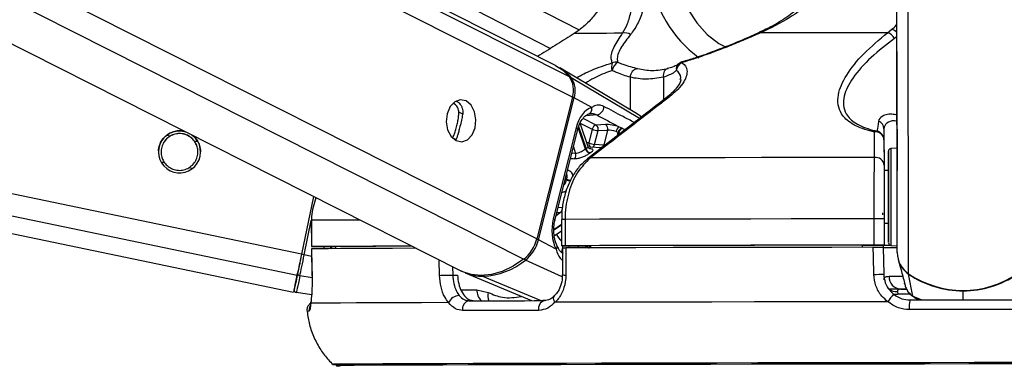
# Model space of a CAD drawing. Header units: millimetres. Extents: x 20 to 19631, y 28 to 16288.
# Tile 52 of 124: x 8682 to 8907, y 6420 to 6500. Entities that reach past the tile are written whole.
import ezdxf

# ---------------------------------------------------------------- set-up
doc = ezdxf.new("R2010")
doc.units = ezdxf.units.MM
doc.header["$LTSCALE"] = 2
doc.layers.add('COMPONENT_GEOMETRY', color=7, linetype='Continuous')
doc.styles.add('SLDTEXTSTYLE0', font='TXT', dxfattribs={"width": 0.75})
doc.dimstyles.new('SLDDIMSTYLE1', dxfattribs={"dimtxt": 100, "dimasz": 6.604, "dimexe": 0, "dimexo": 0.0625, "dimgap": 25, "dimtad": 0, "dimtih": 1, "dimtoh": 1, "dimdec": 1, "dimrnd": 1e-09, "dimzin": 12, "dimdsep": 46, "dimtxsty": 'SLDTEXTSTYLE0', "dimsah": 1, "dimcen": 0.09, "dimadec": 0, "dimazin": 3, "dimtfac": 1, "dimtdec": 1, "dimtofl": 0, "dimtmove": 0, "dimatfit": 3, "dimfxl": 1, "dimfrac": 2, "dimtolj": 1, "dimtzin": 12, "dimarcsym": 0})

# ---------------------------------------------------------------- blocks, each defined once
blk = doc.blocks.new('_D_4')
at = {"layer": 'COMPONENT_GEOMETRY', "color": 7}
for p, q in [((10221.03, 6612.47), (10221.03, 4529.82)), ((10020.96, 4509.51), (9990.49, 4509.51)), ((9990.49, 4509.51), (9990.49, 4350.76)), ((10421.1, 4509.51), (10451.57, 4509.51)), ((10451.57, 4509.51), (10451.57, 4350.76)), ((9990.49, 4350.76), (10020.96, 4350.76)), ((10451.57, 4350.76), (10421.1, 4350.76)), ((10221.03, 2118.49), (10221.03, 4201.14)), ((6365.47, 2118.49), (10227.38, 2118.49))]:
    blk.add_line(p, q, dxfattribs=at)
for points in [[(10221.03, 6612.47), (10220.01, 6605.86), (10222.04, 6605.86)], [(10221.03, 2118.49), (10222.04, 2125.1), (10220.01, 2125.1)]]:
    blk.add_solid(points, dxfattribs=at)
at = {"layer": 'COMPONENT_GEOMETRY', "color": 7, "char_height": 100, "attachment_point": 1, "style": 'SLDTEXTSTYLE0'}
for s, insert in [('7\'4.46"', (10020.96, 4479.66)), ('2247mm', (9948.25, 4330.05))]:
    blk.add_mtext(s, dxfattribs=dict(at, insert=insert))

msp = doc.modelspace()

# ---------------------------------------------------------------- linework, layer by layer
at = {"color": 7, "linetype": 'Continuous', "lineweight": 25}
for p, q in [((7902.23, 6612.47), (8744.63, 6437.49)), ((8445.74, 6612.47), (8782.73, 6442.36)), ((8804.34, 6489.2), (8560.14, 6612.47)), ((8570.87, 6612.47), (8803.2, 6493.07)), ((8882.27, 6480.13), (8882.11, 6603.42)), ((8809.76, 6497.24), (8808.63, 6496.46)), ((8850.81, 6496.68), (8850.8, 6496.68)), ((8880.09, 6496.65), (8881.07, 6497.43)), ((8822.81, 6478.22), (8805.34, 6488.63)), ((8830.51, 6488.65), (8829.83, 6488.46)), ((8808.2, 6481.98), (8800.08, 6449.63)), ((8800.47, 6449.42), (8808.6, 6481.77)), ((8812.62, 6479.62), (8808.6, 6481.77)), ((8882.32, 6446.52), (8882.27, 6480.13)), ((8811.81, 6470.61), (8809.99, 6476.01)), ((8815.79, 6475.7), (8813.65, 6475.6)), ((8819.5, 6474.9), (8818.81, 6475.21)), ((8809.06, 6474.93), (8803.85, 6454.21)), ((8804.22, 6453.85), (8809.42, 6474.56)), ((8812.74, 6474.66), (8811.95, 6471.53)), ((8813.29, 6471.2), (8814.08, 6474.32)), ((8814.08, 6474.32), (8816.22, 6474.42)), ((8816.22, 6474.42), (8815.37, 6471.04)), ((8818.17, 6474.15), (8818.66, 6473.96)), ((8879.28, 6474.75), (8879.29, 6465.2)), ((8815.37, 6471.04), (8813.29, 6471.2)), ((8879.28, 6472.25), (8879.29, 6466.46)), ((8814.86, 6470.39), (8812.17, 6470.58)), ((8882.28, 6470.31), (8880.85, 6470.23)), ((8880.29, 6465.2), (8879.29, 6465.2)), ((8879.29, 6465.2), (8879.29, 6465.2)), ((8749.16, 6459.31), (8746.43, 6446.15)), ((8749.16, 6459.31), (8746.43, 6446.15)), ((8748.66, 6453.88), (8748.67, 6447.88)), ((8748.66, 6453.88), (8748.68, 6453.88)), ((8748.68, 6453.88), (8748.69, 6447.88)), ((8805.76, 6454.09), (8805.76, 6448.09)), ((8805.76, 6454.09), (8805.76, 6454.09)), ((8806.55, 6454.09), (8806.55, 6448.09)), ((8877.04, 6448.23), (8877.04, 6454.23)), ((8879.31, 6454.23), (8879.31, 6448.23)), ((8879.31, 6453.2), (8880.31, 6453.2)), ((8804.06, 6450.33), (8805.76, 6451.47)), ((8804.49, 6447.27), (8800.47, 6449.42)), ((8874.31, 6448.2), (8879.31, 6448.21)), ((8874.31, 6448.21), (8874.31, 6447.72)), ((8879.1, 6448.21), (8879.1, 6447.71)), ((8879.31, 6448.21), (8879.31, 6448.23)), ((8879.31, 6448.21), (8879.31, 6448.19)), ((8879.31, 6448.21), (8879.31, 6448.18)), ((8748.71, 6447.38), (8748.81, 6441.21)), ((8748.73, 6447.38), (8748.72, 6447.38)), ((8750.67, 6447.88), (8754.15, 6447.88)), ((8754.15, 6447.89), (8754.16, 6447.42)), ((8805.94, 6447.59), (8805.94, 6441.45)), ((8806.35, 6448.09), (8812.34, 6448.09)), ((8812.34, 6448.1), (8812.35, 6447.6)), ((8879.31, 6448.19), (8879.1, 6448.19)), ((8879.1, 6447.73), (8879.22, 6441.62)), ((8879.31, 6448.18), (8879.31, 6448.19)), ((8880.88, 6448.17), (8882.31, 6448.1)), ((8882.54, 6444.93), (8882.98, 6443.26)), ((8783.78, 6441.9), (8798.85, 6435.57)), ((8882.98, 6443.26), (8883.18, 6442.57)), ((8885.84, 6436.57), (8884.91, 6441.6)), ((8748.82, 6441.21), (8748.8, 6441.21)), ((8780.92, 6441.41), (8782.01, 6441.41)), ((8805.93, 6441.45), (8805.93, 6441.45)), ((8883.9, 6439.89), (8883.92, 6439.82)), ((8883.98, 6439.49), (8884.08, 6439.11)), ((8748.71, 6436.87), (8745.26, 6437.4)), ((8786.4, 6438.07), (8789.03, 6437.43)), ((8882.39, 6437.63), (8882.46, 6437.04)), ((8883.14, 6438.18), (8884.48, 6438.18)), ((8886.06, 6436.46), (8886.48, 6436.15))]:
    msp.add_line(p, q, dxfattribs=at)
at = {"color": 8, "linetype": 'Continuous', "lineweight": 25}
for p, q in [((8745.43, 6441.33), (7921.49, 6612.47)), ((8746.43, 6446.15), (7945.72, 6612.47)), ((8797.09, 6444.99), (8465.31, 6612.47)), ((8800.08, 6449.63), (8477.49, 6612.47)), ((8808.2, 6481.98), (8549.71, 6612.47)), ((8807.55, 6486.62), (8558.23, 6612.47)), ((8585.58, 6612.47), (8809.74, 6497.27)), ((8882.32, 6446.52), (8882.11, 6603.42)), ((8884.89, 6441.7), (8884.7, 6587.82)), ((8882.25, 6495.82), (8881.66, 6495.35)), ((8821.37, 6486.48), (8821.38, 6479.07)), ((8828.96, 6486.5), (8828.97, 6481.3)), ((8823.55, 6477.12), (8807.95, 6486.38)), ((8783.25, 6478.06), (8782.31, 6478.54)), ((8813.82, 6477.9), (8811.25, 6477.72)), ((8824, 6477.46), (8822.8, 6478.2)), ((8809.63, 6475.23), (8811.33, 6470.17)), ((8810.01, 6476.04), (8812.74, 6474.66)), ((8813.65, 6475.6), (8810.67, 6477.1)), ((8716.45, 6473.09), (8715.68, 6473.25)), ((8811.21, 6470.09), (8809.56, 6475.01)), ((8818.47, 6473.19), (8818.66, 6473.96)), ((8818.78, 6473.9), (8818.64, 6473.32)), ((8722.8, 6471.77), (8721.99, 6471.94)), ((8781.65, 6472.28), (8780.84, 6472.69)), ((8808.92, 6469.14), (8808.06, 6469.15)), ((8808.43, 6470.6), (8808.92, 6469.14)), ((8715.19, 6467.01), (8714.38, 6467.17)), ((8721.54, 6465.69), (8720.73, 6465.86)), ((8806.82, 6463.1), (8806.58, 6463.23)), ((8806.62, 6463.4), (8806.86, 6463.28)), ((8805.53, 6455.63), (8804.49, 6454.93)), ((8804.67, 6455.66), (8805.53, 6455.63)), ((8805.91, 6456.74), (8804.95, 6456.77)), ((8747.05, 6446.02), (8748.66, 6453.81)), ((8803.99, 6451.8), (8805.76, 6452.99)), ((8805.76, 6452.78), (8804, 6451.6)), ((8748.73, 6445.67), (8747.05, 6446.02)), ((8753.1, 6447.88), (8753.3, 6447.41)), ((8806.06, 6448.09), (8805.69, 6446.61)), ((8807.36, 6447.59), (8807.48, 6448.09)), ((8809.61, 6448.09), (8809.48, 6447.6)), ((8777.91, 6441.34), (8777.82, 6444.84)), ((8805.89, 6441.02), (8797.51, 6444.81)), ((8780.87, 6443.3), (8780.92, 6441.41)), ((8748.82, 6440.77), (8746.05, 6441.23)), ((8800.91, 6435.57), (8787.81, 6441.11)), ((8782.78, 6438.07), (8786.4, 6438.07)), ((8885.26, 6437.04), (8882.46, 6437.04)), ((8897.33, 6435.75), (8897.33, 6437.8)), ((8885.84, 6436.57), (8887.92, 6435.74)), ((8886.52, 6436.23), (8885.84, 6436.57)), ((8753.55, 6421.05), (8753.54, 6421.05))]:
    msp.add_line(p, q, dxfattribs=at)
at = {"color": 8, "linetype": 'Continuous', "lineweight": 25, "flags": 128}
for points in [[(8830.61, 6518), (8830.87, 6513.72), (8831.62, 6509.56), (8832.84, 6505.63), (8834.51, 6502.04), (8836.57, 6498.89), (8838.97, 6496.26), (8841.64, 6494.22), (8843.31, 6493.33)], [(8833.19, 6489.98), (8833.18, 6489.97), (8833.17, 6489.95), (8833.16, 6489.91), (8833.15, 6489.87), (8833.15, 6489.81)], [(8809.06, 6474.93), (8809.22, 6474.83), (8809.34, 6474.74), (8809.41, 6474.65), (8809.43, 6474.58), (8809.42, 6474.56)], [(8811.95, 6471.53), (8811.63, 6471.57), (8811.48, 6471.58)], [(8880.85, 6470.23), (8880.85, 6470.22), (8880.85, 6469.69), (8880.85, 6468.44), (8880.86, 6466.57), (8880.86, 6464.19), (8880.86, 6461.47)], [(8880.86, 6461.47), (8880.87, 6458.6), (8880.87, 6455.77), (8880.88, 6453.18), (8880.88, 6450.99), (8880.88, 6449.37), (8880.88, 6448.41), (8880.88, 6448.17)], [(8759.77, 6453.95), (8758.72, 6453.94), (8755.32, 6453.93), (8752.51, 6453.91), (8750.29, 6453.9), (8748.68, 6453.88)], [(8803.85, 6454.21), (8804.02, 6454.11), (8804.13, 6454.02), (8804.2, 6453.93), (8804.22, 6453.86), (8804.22, 6453.84)], [(8804.49, 6447.27), (8804.63, 6447.45), (8804.73, 6447.63), (8804.77, 6447.79), (8804.77, 6447.94), (8804.74, 6448.01)], [(8884.93, 6441.68), (8884.92, 6441.63), (8884.91, 6441.6)], [(8880.43, 6441.12), (8881.32, 6441.12), (8882.42, 6441.12), (8883.54, 6441.12)], [(8881.37, 6437.14), (8881.85, 6437.05), (8882.46, 6437.04)], [(8804.26, 6435.19), (8804.09, 6435.51), (8803.98, 6435.83), (8803.93, 6436.12), (8803.96, 6436.37), (8804.04, 6436.57), (8804.13, 6436.67)]]:
    msp.add_lwpolyline(points, dxfattribs=at)
at = {"color": 7, "linetype": 'Continuous', "lineweight": 25, "flags": 128}
for points in [[(8819.67, 6496.51), (8817.75, 6496.51), (8815.98, 6496.5), (8814.36, 6496.49), (8812.9, 6496.49), (8811.59, 6496.48), (8810.44, 6496.47), (8809.46, 6496.47), (8808.63, 6496.46)], [(8880.09, 6496.65), (8876.29, 6496.65), (8872.52, 6496.64), (8868.79, 6496.63), (8865.12, 6496.63), (8861.51, 6496.62), (8857.97, 6496.61), (8854.5, 6496.6), (8851.11, 6496.6)], [(8804.34, 6489.2), (8805.93, 6488.19), (8807.55, 6486.62)], [(8830.07, 6488.47), (8829.81, 6488.44), (8829.57, 6488.33), (8829.36, 6488.14), (8829.18, 6487.9), (8829.05, 6487.6), (8828.97, 6487.26), (8828.94, 6486.89), (8828.96, 6486.5)], [(8783.95, 6481.09), (8782.64, 6481.37), (8781.36, 6480.91), (8780.3, 6479.79), (8779.62, 6478.19), (8779.43, 6476.33), (8779.75, 6474.52), (8780.54, 6473.01), (8781.68, 6472.05), (8782.99, 6471.78), (8784.27, 6472.23), (8785.34, 6473.35), (8786.01, 6474.96), (8786.21, 6476.81), (8785.88, 6478.63), (8785.09, 6480.13), (8783.95, 6481.09)], [(8818.66, 6473.96), (8818.76, 6473.91), (8818.78, 6473.9)], [(8819.62, 6474.83), (8819.59, 6474.85), (8819.5, 6474.9)], [(8882.28, 6474.61), (8882.28, 6474.63), (8882.28, 6473.94), (8882.28, 6472.63), (8882.28, 6470.91), (8882.29, 6469.03), (8882.29, 6467.29), (8882.29, 6465.96), (8882.29, 6465.22), (8882.29, 6465.2), (8882.29, 6465.9), (8882.29, 6467.21), (8882.29, 6468.93), (8882.28, 6470.8), (8882.28, 6472.54), (8882.28, 6473.88), (8882.28, 6474.61)], [(8880.3, 6461.35), (8880.29, 6463.92), (8880.29, 6466.17), (8880.29, 6467.94), (8880.29, 6469.12), (8880.28, 6469.62), (8880.29, 6469.41), (8880.29, 6468.51), (8880.29, 6466.97), (8880.29, 6465.2)], [(8877.15, 6468.21), (8868.42, 6468.2), (8859.8, 6468.18), (8851.33, 6468.17), (8843.04, 6468.15), (8834.96, 6468.14), (8827.13, 6468.12), (8819.57, 6468.11), (8812.31, 6468.09)], [(8880.29, 6465.2), (8880.29, 6465.53), (8880.29, 6465.8), (8880.29, 6465.35), (8880.29, 6464.24), (8880.29, 6462.59), (8880.3, 6460.56)], [(8880.31, 6453.2), (8880.31, 6452.24), (8880.31, 6450.47), (8880.31, 6449.29), (8880.31, 6448.79), (8880.31, 6449), (8880.31, 6449.9), (8880.31, 6451.44), (8880.31, 6453.5), (8880.3, 6455.96), (8880.3, 6458.64), (8880.3, 6461.35)], [(8880.3, 6460.56), (8880.3, 6458.39), (8880.3, 6456.31), (8880.31, 6454.54), (8880.31, 6453.28), (8880.31, 6452.65), (8880.31, 6452.74), (8880.31, 6453.2)], [(8878.96, 6455.61), (8878.96, 6455.61), (8878.96, 6455.6), (8878.96, 6455.57), (8878.96, 6455.52), (8878.96, 6455.46), (8878.96, 6455.39), (8878.96, 6455.31), (8878.96, 6455.22), (8878.97, 6455.12)], [(8877.04, 6454.23), (8867.53, 6454.21), (8858.15, 6454.2), (8848.92, 6454.18), (8839.9, 6454.16), (8831.12, 6454.15), (8822.61, 6454.13), (8814.41, 6454.11), (8806.55, 6454.09)], [(8877.04, 6448.23), (8867.54, 6448.21), (8858.15, 6448.2), (8848.93, 6448.18), (8839.91, 6448.16), (8831.13, 6448.15), (8822.62, 6448.13), (8814.41, 6448.11), (8806.55, 6448.09)], [(8874.31, 6448.21), (8866, 6448.2), (8857.8, 6448.19), (8849.73, 6448.17), (8841.82, 6448.16), (8834.11, 6448.14), (8826.6, 6448.13), (8819.34, 6448.11), (8812.34, 6448.1)], [(8746.43, 6446.15), (8746.28, 6445.45), (8746.14, 6444.75), (8746, 6444.08), (8745.86, 6443.43), (8745.74, 6442.83), (8745.62, 6442.27), (8745.52, 6441.77), (8745.43, 6441.33)], [(8746.43, 6446.15), (8746.3, 6445.52), (8746.17, 6444.9), (8746.04, 6444.3), (8745.92, 6443.72), (8745.81, 6443.18), (8745.71, 6442.68), (8745.61, 6442.23), (8745.53, 6441.84)], [(8746.05, 6441.23), (8746.14, 6441.66), (8746.24, 6442.16), (8746.36, 6442.72), (8746.48, 6443.32), (8746.62, 6443.96), (8746.76, 6444.63), (8746.9, 6445.32), (8747.05, 6446.02)], [(8748.69, 6447.88), (8748.68, 6447.88), (8748.76, 6447.88), (8748.92, 6447.88), (8749.16, 6447.88), (8749.48, 6447.88), (8749.84, 6447.88), (8750.25, 6447.88), (8750.67, 6447.88)], [(8771.57, 6447.99), (8767.24, 6447.98), (8762.71, 6447.96), (8758.73, 6447.94), (8755.33, 6447.93), (8752.52, 6447.91), (8750.3, 6447.9), (8748.69, 6447.88)], [(8772.55, 6447.5), (8772.21, 6447.5), (8767.18, 6447.48), (8762.68, 6447.46), (8758.73, 6447.44), (8755.35, 6447.43), (8752.54, 6447.41), (8750.33, 6447.4), (8748.72, 6447.38)], [(8748.72, 6447.38), (8748.79, 6443.38), (8748.82, 6441.21)], [(8771.59, 6447.98), (8770.72, 6447.98), (8766.82, 6447.96), (8763.35, 6447.95), (8760.34, 6447.93), (8757.8, 6447.92), (8755.73, 6447.9), (8754.15, 6447.89)], [(8806.55, 6448.09), (8806.24, 6448.09), (8806, 6448.09), (8805.84, 6448.09), (8805.77, 6448.09), (8805.79, 6448.09), (8805.89, 6448.09), (8806.08, 6448.09), (8806.35, 6448.09)], [(8806.73, 6447.59), (8806.72, 6443.59), (8806.72, 6441.42)], [(8876.83, 6447.73), (8867.38, 6447.71), (8858.05, 6447.69), (8848.88, 6447.68), (8839.91, 6447.66), (8831.18, 6447.65), (8822.71, 6447.63), (8814.55, 6447.61), (8806.73, 6447.59)], [(8876.95, 6441.55), (8876.87, 6445.55), (8876.83, 6447.73)], [(8881.02, 6448.17), (8879.61, 6448.17), (8879.1, 6448.17)], [(8797.09, 6444.99), (8794.68, 6443.41), (8792.22, 6442.25), (8789.77, 6441.54), (8787.38, 6441.3), (8785.11, 6441.53), (8783.01, 6442.22), (8782.73, 6442.36)], [(8744.76, 6438.11), (8744.77, 6438.17), (8744.81, 6438.35), (8744.87, 6438.65), (8744.96, 6439.07), (8745.07, 6439.6), (8745.2, 6440.24), (8745.36, 6440.99), (8745.53, 6441.84)], [(8745.43, 6441.33), (8745.09, 6439.68), (8744.84, 6438.48), (8744.68, 6437.74), (8744.63, 6437.49), (8744.63, 6437.49)], [(8746.05, 6441.23), (8745.87, 6440.35), (8745.71, 6439.58), (8745.57, 6438.92), (8745.46, 6438.38), (8745.37, 6437.95), (8745.31, 6437.65), (8745.27, 6437.46), (8745.26, 6437.4)], [(8777.91, 6441.34), (8778.2, 6441.35), (8778.55, 6441.36), (8778.95, 6441.37), (8779.37, 6441.38), (8779.79, 6441.39), (8780.2, 6441.4), (8780.59, 6441.41), (8780.92, 6441.41)], [(8884.39, 6438.17), (8882.35, 6438.17), (8880.36, 6438.17)], [(8748.54, 6434.98), (8748.54, 6435.3), (8748.55, 6435.33)], [(8779.97, 6435.12), (8773.8, 6435.1), (8768.22, 6435.08), (8763.26, 6435.06), (8758.95, 6435.04), (8755.31, 6435.03), (8752.35, 6435.01), (8750.09, 6434.99), (8748.54, 6434.98)], [(8784.7, 6435.53), (8786.68, 6435.54), (8788.71, 6435.54), (8790.78, 6435.55), (8792.9, 6435.55), (8795.07, 6435.56), (8797.28, 6435.56), (8799.52, 6435.57), (8801.81, 6435.58)], [(8800.53, 6433.36), (8800.53, 6433.78), (8800.58, 6434.19), (8800.69, 6434.57), (8800.85, 6434.91), (8801.05, 6435.19), (8801.29, 6435.4), (8801.54, 6435.53), (8801.81, 6435.58)], [(8880.15, 6435.33), (8869.87, 6435.31), (8859.72, 6435.3), (8849.75, 6435.28), (8840.01, 6435.26), (8830.55, 6435.24), (8821.41, 6435.22), (8812.63, 6435.21), (8804.26, 6435.19)], [(8885.23, 6435.73), (8888.25, 6435.74), (8891.27, 6435.74), (8894.3, 6435.75), (8897.33, 6435.75), (8900.36, 6435.76), (8903.39, 6435.76), (8906.41, 6435.76), (8909.43, 6435.77)], [(8800.53, 6433.36), (8798.21, 6433.35), (8795.93, 6433.35), (8793.69, 6433.34), (8791.5, 6433.34), (8789.35, 6433.33), (8787.25, 6433.32), (8785.19, 6433.32), (8783.18, 6433.31)], [(8909.6, 6433.55), (8906.54, 6433.55), (8903.47, 6433.55), (8900.4, 6433.54), (8897.33, 6433.54), (8894.26, 6433.53), (8891.19, 6433.53), (8888.13, 6433.53), (8885.07, 6433.52)], [(8909.88, 6421.45), (8899.86, 6421.44), (8889.82, 6421.42), (8879.82, 6421.41), (8869.91, 6421.39), (8860.13, 6421.38), (8850.53, 6421.36), (8841.16, 6421.34), (8832.06, 6421.32), (8823.28, 6421.31), (8814.86, 6421.29), (8806.85, 6421.27), (8799.27, 6421.25), (8792.18, 6421.23), (8785.59, 6421.21), (8779.55, 6421.19), (8774.08, 6421.17), (8769.22, 6421.16), (8764.97, 6421.14), (8761.38, 6421.12), (8758.44, 6421.1), (8756.18, 6421.09), (8754.61, 6421.07), (8753.74, 6421.06), (8753.55, 6421.05)], [(8908.7, 6421.16), (8898.61, 6421.15), (8888.52, 6421.13), (8878.46, 6421.12), (8868.5, 6421.1), (8858.69, 6421.09), (8849.06, 6421.07), (8839.68, 6421.05), (8830.59, 6421.03), (8821.82, 6421.01), (8813.44, 6421), (8805.47, 6420.98), (8797.96, 6420.96), (8790.94, 6420.94), (8784.46, 6420.92), (8778.54, 6420.9), (8773.21, 6420.88), (8768.49, 6420.86), (8764.42, 6420.85), (8761.02, 6420.83), (8758.29, 6420.81), (8756.25, 6420.8), (8754.92, 6420.78), (8754.29, 6420.77), (8754.38, 6420.75), (8755.18, 6420.74), (8755.27, 6420.74)], [(8908.69, 6421.16), (8898.61, 6421.15), (8888.53, 6421.13), (8878.49, 6421.12), (8868.54, 6421.1), (8858.74, 6421.09), (8849.13, 6421.07), (8839.76, 6421.05), (8830.67, 6421.03), (8821.92, 6421.01), (8813.54, 6421), (8805.59, 6420.98), (8798.09, 6420.96), (8791.08, 6420.94), (8784.6, 6420.92), (8778.69, 6420.9), (8773.36, 6420.88), (8768.66, 6420.86), (8764.59, 6420.85), (8761.19, 6420.83), (8758.46, 6420.81), (8756.43, 6420.8), (8755.1, 6420.78), (8754.47, 6420.77), (8754.56, 6420.75), (8755.23, 6420.74)]]:
    msp.add_lwpolyline(points, dxfattribs=at)
at = {"color": 8, "linetype": 'Continuous', "lineweight": 25}
for centre, radius, start, end in [((8854.32, 6514.1), 28.87, 188.6971, 233.3065), ((8850.88, 6496.35), 0.341, 47.3481, 101.9916), ((8880.34, 6494.94), 2.59, 42.5844, 73.6883), ((8833.56, 6488.34), 1.66, 132.0225, 189.7872), ((8807.74, 6486), 0.431, 61.0755, 96.5175), ((8807.74, 6480.05), 1.93, 63.5643, 76.6645), ((8830.16, 6481.09), 0.906, 81.9422, 126.473), ((8812.82, 6471.36), 0.885, 168.8551, 244.7425), ((8812.44, 6471.36), 0.864, 287.5901, 348.7801), ((8814.52, 6471.21), 0.874, 289.5141, 348.6129), ((8812.2, 6467.2), 0.896, 83.0214, 127.192), ((8808.34, 6466.42), 3.64, 245.3611, 260.679), ((8808.38, 6466.44), 3.51, 244.3091, 260.7781), ((8806.53, 6359.97), 94.12, 89.9919, 90.4727), ((8813.83, 6456.57), 11, 212.5266, 222.8674), ((8799.62, 6447.7), 1.93, 63.5647, 76.671), ((8813.47, 6447.21), 1.49, 143.6651, 164.4656), ((8813.6, 6447.16), 1.49, 147.865, 162.9426), ((8797.95, 6445.67), 0.966, 218.3745, 242.9353), ((8788, 6441.52), 0.448, 209.7581, 245.1635), ((8806.54, 6446.17), 4.76, 262.6989, 272.2487), ((8789.69, 6437.95), 3.29, 177.9227, 227.0334), ((8791.89, 6436.64), 2.97, 164.5305, 201.6725), ((8882.22, 6440.76), 3.13, 233.7628, 273.0369), ((8748.06, 6429), 4.15, 88.4762, 95.4366), ((8750.16, 6433.37), 2.01, 154.5421, 186.2768)]:
    msp.add_arc(centre, radius, start, end, dxfattribs=at)
at = {"color": 7, "linetype": 'Continuous', "lineweight": 25}
for centre, radius, start, end in [((8820.28, 6494.55), 2.05, 54.3177, 107.1937), ((8879.38, 6494.19), 2.56, 26.7968, 73.7869), ((8800.15, 6479.98), 10.09, 39.3689, 59.0584), ((8819.72, 6488.83), 2.59, 158.834, 198.2943), ((8820.12, 6487.44), 2.92, 122.5021, 168.4669), ((8818.13, 6487.87), 2.07, 78.2048, 113.4864), ((8834.12, 6487.83), 2.21, 116.1329, 173.973), ((8833.76, 6488.06), 2, 106.4418, 130.8408), ((8803.16, 6483.63), 5.31, 341.8809, 34.1768), ((8823.4, 6486.45), 2.03, 98.7792, 179.1879), ((8803.58, 6483.41), 5.28, 341.8809, 34.1768), ((8813.45, 6479.8), 1.94, 281.0037, 1.4901), ((8811.48, 6479.26), 1.2, 283.8261, 17.5992), ((8813.91, 6474.44), 1.19, 102.7299, 169.4944), ((8812.91, 6474.64), 1.21, 344.6432, 52.5288), ((8815.06, 6474.74), 1.21, 344.6432, 52.5288), ((8819.74, 6473.93), 1.58, 125.9891, 171.9367), ((8877.37, 6474.72), 1.91, 0.7733, 68.156), ((8718.59, 6469.48), 4.8, 75.1965, 51.2362), ((8814.25, 6477.87), 3.55, 244.7707, 267.1395), ((8819.86, 6473.72), 1.23, 107.1611, 168.9345), ((8819.99, 6473.66), 1.23, 107.3604, 168.9118), ((8877.63, 6473.5), 0.709, 86.81, 135.299), ((8877.38, 6472.11), 1.91, 4.388, 97.4098), ((8877.28, 6472.25), 2, 0.0913, 78.7209), ((8813.47, 6474.74), 3.55, 244.7707, 267.1395), ((8807.63, 6468.73), 1.36, 324.1891, 17.5508), ((8815.65, 6463.61), 7.86, 123.3249, 124.3543), ((8812.45, 6470.46), 1.28, 196.3295, 258.6086), ((8812.55, 6470.51), 1.27, 195.5171, 258.4523), ((8816.27, 6463.24), 7.22, 123.3249, 124.3543), ((8880.88, 6469.63), 0.6, 93.077, 180.077), ((8877.39, 6466.32), 1.91, 4.3756, 97.132), ((8822.2, 6459.33), 15.84, 165.5755, 166.2207), ((8804.72, 6456.53), 1.21, 311.7139, 9.7357), ((8878.25, 6014.51), 439.72, 89.8619, 90.1577), ((8791.81, 6451.67), 8.52, 308.3711, 346.1743), ((8792.25, 6451.45), 8.47, 308.3711, 346.1743), ((8878.25, 6008.51), 439.72, 89.8619, 90.1577), ((8880.91, 6448.77), 0.6, 180.077, 267.077), ((8722.1, 6326.72), 121.89, 78.1892, 78.4859), ((8881.52, 6826.96), 379.29, 269.6353, 270.125), ((8880.61, 6588.48), 140.3, 269.4695, 270.0942), ((8888.15, 6446.55), 5.84, 180.2697, 236.0602), ((8787.07, 6457.65), 16.55, 272.5799, 309.1049), ((8888.18, 6446.44), 5.84, 194.9295, 235.9582), ((8746.09, 6441.79), 0.56, 174.8312, 265.9228), ((8787.71, 6451.4), 10.28, 247.5116, 270.5684), ((8876.77, 6484.22), 42.67, 270.2445, 273.296), ((8897.3, 6460.03), 22.13, 235.9097, 304.2443), ((8897.28, 6459.85), 22.05, 235.8806, 270.1271), ((8897.32, 6459.85), 22.05, 270.0269, 304.2735), ((8883.28, 6441.03), 2.85, 178.1586, 267.0334), ((8745.35, 6437.99), 0.6, 168.266, 261.266), ((8782.51, 6433.96), 2.79, 92.4204, 155.4394), ((8785.01, 6433.69), 1.87, 99.6963, 191.6624), ((8885.99, 6431.61), 6.92, 129.4614, 147.513), ((8892.14, 6434.12), 7.1, 166.8745, 184.8602), ((8754.51, 6440.16), 19.14, 267.1038, 270.6946)]:
    msp.add_arc(centre, radius, start, end, dxfattribs=at)
for centre, major_axis, ratio, start_param, end_param in [((8813.7, 6472.45), (0.15, 7.38), 0.67204, 0.250533, 1.241199), ((8817.55, 6474.75), (2.74, -0.58), 0.275806, 1.154067, 2.323761), ((8817.35, 6473.81), (1.77, -0.33), 0.295802, 1.146889, 2.316582), ((8808.5, 6451.73), (0.15, 7.38), 0.67204, 1.241199, 2.231865)]:
    msp.add_ellipse(centre, major_axis=major_axis, ratio=ratio, start_param=start_param, end_param=end_param, dxfattribs=at)
at = {"color": 8, "linetype": 'Continuous', "lineweight": 25}
msp.add_ellipse((8758.52, 6449.95), major_axis=(-4.84, 5.57), ratio=0.999929, start_param=1.139058, end_param=1.206967, dxfattribs=at)
at = {"color": 7, "linetype": 'Continuous', "lineweight": 25}
for points, knots in [([(8818, 6511.77), (8817.63, 6509.97), (8816.84, 6506.08), (8814.3, 6501.78), (8811.81, 6498.91), (8810.44, 6497.79), (8809.76, 6497.24)], [0, 0, 0, 0, 0.301539, 0.649276, 0.826766, 1, 1, 1, 1]), ([(8819.67, 6496.51), (8820.06, 6497.22), (8820.85, 6498.65), (8821.58, 6501.27), (8822.13, 6504.11), (8822.47, 6506.79), (8822.57, 6508.78), (8822.62, 6509.61)], [0, 0, 0, 0, 0.2453731, 0.4952968, 0.6780966, 0.8646116, 1, 1, 1, 1]), ([(8825.79, 6509.73), (8825.7, 6508.87), (8825.52, 6506.85), (8824.98, 6504.08), (8824.16, 6501.16), (8823.07, 6498.42), (8822.01, 6496.96), (8821.48, 6496.22)], [0, 0, 0, 0, 0.135243, 0.316731, 0.502899, 0.748887, 1, 1, 1, 1]), ([(8866.06, 6510.16), (8865.76, 6509.5), (8864.99, 6507.87), (8863.15, 6505.47), (8860.64, 6502.86), (8857.48, 6500.37), (8854.13, 6498.23), (8851.8, 6497.19), (8850.78, 6496.73)], [0, 0, 0, 0, 0.102179, 0.255592, 0.427605, 0.620658, 0.834549, 1, 1, 1, 1]), ([(8867.2, 6509.73), (8866.45, 6508.5), (8864.91, 6505.96), (8861.63, 6502.82), (8857.11, 6499.43), (8853.42, 6497.69), (8851.11, 6496.6)], [0, 0, 0, 0, 0.202402, 0.415938, 0.635024, 1, 1, 1, 1]), ([(8808.63, 6496.46), (8807.35, 6495.65), (8804.77, 6494.03), (8801.96, 6492.28), (8800.41, 6491.34), (8800.27, 6491.25)], [0, 0, 0, 0, 0.475763, 0.953424, 1, 1, 1, 1]), ([(8817.3, 6489.77), (8817.21, 6490.08), (8816.9, 6491.15), (8817.55, 6493.41), (8818.96, 6495.47), (8819.67, 6496.51)], [0, 0, 0, 0, 0.163716, 0.575625, 1, 1, 1, 1]), ([(8821.48, 6496.22), (8820.72, 6495.27), (8819.2, 6493.35), (8818.31, 6491.23), (8818.5, 6490.18), (8818.55, 6489.9)], [0, 0, 0, 0, 0.414625, 0.838122, 1, 1, 1, 1]), ([(8851.11, 6496.6), (8849.93, 6496.08), (8847.56, 6495.05), (8843.89, 6493.55), (8840.1, 6492.1), (8836.49, 6490.83), (8834.16, 6490.12), (8833.15, 6489.81)], [0, 0, 0, 0, 0.206298, 0.413382, 0.623939, 0.836399, 1, 1, 1, 1]), ([(8850.8, 6496.67), (8850.24, 6496.42), (8848.15, 6495.47), (8844.6, 6493.96), (8841.52, 6492.79), (8840.09, 6492.25)], [0, 0, 0, 0, 0.162349, 0.610529, 1, 1, 1, 1]), ([(8877.13, 6474), (8876.78, 6474.08), (8874.79, 6474.54), (8871.73, 6475.79), (8869.51, 6477.95), (8868.7, 6480.23), (8868.81, 6483.19), (8870.61, 6487.14), (8874.5, 6491.95), (8878.21, 6495.07), (8880.09, 6496.65)], [0, 0, 0, 0, 0.0240245, 0.1346376, 0.2445094, 0.3326295, 0.4239819, 0.6010944, 0.7982532, 1, 1, 1, 1]), ([(8881.66, 6495.35), (8879.82, 6493.91), (8876.12, 6491.02), (8872.13, 6486.56), (8870.19, 6482.86), (8869.91, 6480.1), (8870.54, 6477.96), (8872.58, 6475.9), (8875.46, 6474.73), (8877.34, 6474.29), (8877.67, 6474.21)], [0, 0, 0, 0, 0.200857, 0.405166, 0.583295, 0.670995, 0.761395, 0.868867, 0.976541, 1, 1, 1, 1]), ([(8840.09, 6492.25), (8840.09, 6492.25), (8838.8, 6491.75), (8836.48, 6490.96), (8834.17, 6490.27), (8833.19, 6489.98)], [0, 0, 0, 0, 0.001983, 0.576792, 1, 1, 1, 1]), ([(8818.55, 6489.9), (8818.94, 6489.75), (8820.61, 6489.15), (8822.01, 6488.75), (8823.09, 6488.45)], [0, 0, 0, 0, 0.231591, 1, 1, 1, 1]), ([(8833.15, 6489.81), (8833.21, 6489.77), (8833.88, 6489.34), (8834.66, 6488.03), (8834.02, 6485.86), (8832.36, 6483.72), (8830.98, 6482.56), (8830.28, 6481.98)], [0, 0, 0, 0, 0.024281, 0.282768, 0.612987, 0.806483, 1, 1, 1, 1]), ([(8832.39, 6489.56), (8832.31, 6489.49), (8832.06, 6489.25), (8831.41, 6488.89), (8830.69, 6488.7), (8830.51, 6488.65)], [0, 0, 0, 0, 0.260413, 0.804878, 1, 1, 1, 1]), ([(8821.37, 6486.48), (8820.39, 6486.8), (8819.11, 6487.22), (8817.61, 6487.87), (8817.26, 6488.02)], [0, 0, 0, 0, 0.768074, 1, 1, 1, 1]), ([(8828.96, 6486.5), (8827.67, 6486.28), (8825.04, 6485.84), (8822.6, 6486.26), (8821.37, 6486.48)], [0, 0, 0, 0, 0.4927247, 1, 1, 1, 1]), ([(8823.09, 6488.45), (8824.18, 6488.25), (8826.41, 6487.85), (8828.84, 6488.26), (8830.07, 6488.47)], [0, 0, 0, 0, 0.492367, 1, 1, 1, 1]), ([(8831.93, 6488.06), (8831.76, 6487.91), (8831.07, 6487.25), (8829.88, 6486.83), (8828.96, 6486.5)], [0, 0, 0, 0, 0.231926, 1, 1, 1, 1]), ([(8832.92, 6485.97), (8832.92, 6485.87), (8832.91, 6485.63), (8832.49, 6484.68), (8831.49, 6483.45), (8830.48, 6482.45), (8829.72, 6481.91), (8829.59, 6481.82)], [0, 0, 0, 0, 0.189135, 0.440708, 0.693317, 0.949531, 1, 1, 1, 1]), ([(8830.28, 6481.98), (8829.46, 6481.34), (8825.32, 6478.15), (8819.32, 6473.52), (8814.16, 6469.53), (8812.31, 6468.09)], [0, 0, 0, 0, 0.138099, 0.690493, 1, 1, 1, 1]), ([(8782.31, 6478.54), (8782.27, 6478.86), (8782.18, 6479.52), (8781.65, 6480.24), (8781.18, 6480.44), (8780.99, 6480.53)], [0, 0, 0, 0, 0.3756584, 0.7508295, 1, 1, 1, 1]), ([(8781.75, 6481.04), (8781.83, 6481), (8782.09, 6480.87), (8782.46, 6480.53), (8782.83, 6480.04), (8783.09, 6479.47), (8783.23, 6478.85), (8783.23, 6478.35), (8783.18, 6478.06), (8783.16, 6477.98)], [0, 0, 0, 0, 0.08421, 0.258333, 0.429078, 0.605154, 0.769021, 0.938365, 1, 1, 1, 1]), ([(8829.62, 6481.81), (8825.43, 6478.58), (8819.44, 6473.96), (8813.47, 6469.3), (8811.67, 6467.91)], [0, 0, 0, 0, 0.700008, 1, 1, 1, 1]), ([(8815.39, 6479.85), (8815.19, 6479.94), (8814.8, 6480.12), (8814.28, 6480.18), (8813.77, 6480.13), (8813.24, 6479.98), (8812.83, 6479.74), (8812.62, 6479.62)], [0, 0, 0, 0, 0.205784, 0.418257, 0.553993, 0.774326, 1, 1, 1, 1]), ([(8780.84, 6472.69), (8780.98, 6472.9), (8781.23, 6473.29), (8781.58, 6474.3), (8781.88, 6475.44), (8782.12, 6476.62), (8782.28, 6477.67), (8782.3, 6478.26), (8782.31, 6478.54)], [0, 0, 0, 0, 0.204636, 0.376335, 0.548834, 0.703363, 0.864285, 1, 1, 1, 1]), ([(8783.16, 6477.98), (8783.08, 6477.56), (8782.91, 6476.72), (8782.58, 6475.33), (8782.27, 6474.12), (8782.01, 6473.19), (8781.87, 6472.77), (8781.8, 6472.56)], [0, 0, 0, 0, 0.222076, 0.445772, 0.640142, 0.821651, 1, 1, 1, 1]), ([(8809.42, 6474.56), (8809.51, 6474.85), (8809.75, 6475.71), (8810.39, 6476.91), (8811.24, 6477.8), (8811.75, 6478.04), (8811.97, 6478.14)], [0, 0, 0, 0, 0.156397, 0.463095, 0.767226, 1, 1, 1, 1]), ([(8811.76, 6478.1), (8812.06, 6478.18), (8812.76, 6478.37), (8813.43, 6478.07), (8813.82, 6477.9)], [0, 0, 0, 0, 0.4297736, 1, 1, 1, 1]), ([(8813.82, 6477.9), (8815.42, 6477.04), (8817.08, 6476.14), (8818.74, 6475.24), (8818.81, 6475.21)], [0, 0, 0, 0, 0.961066, 1, 1, 1, 1]), ([(8823.96, 6477.43), (8823.62, 6477.7), (8823.26, 6477.97), (8822.87, 6478.18), (8822.86, 6478.19)], [0, 0, 0, 0, 0.9695527, 1, 1, 1, 1]), ([(8877.67, 6474.21), (8877.71, 6474.27), (8877.85, 6474.5), (8877.99, 6475.65), (8878.08, 6476.49)], [0, 0, 0, 0, 0.2751571, 1, 1, 1, 1]), ([(8713.84, 6469.47), (8713.83, 6469.68), (8713.79, 6470.3), (8714.12, 6471.32), (8714.67, 6472.34), (8715.17, 6472.83), (8715.41, 6473.07)], [0, 0, 0, 0, 0.152879, 0.449969, 0.7274, 1, 1, 1, 1]), ([(8716.45, 6473.09), (8716.08, 6472.82), (8715.4, 6472.33), (8714.7, 6471.21), (8714.37, 6470.01), (8714.39, 6468.83), (8714.68, 6467.81), (8715.03, 6467.26), (8715.19, 6467.01)], [0, 0, 0, 0, 0.204636, 0.376335, 0.548834, 0.703363, 0.864285, 1, 1, 1, 1]), ([(8716.45, 6473.06), (8716.08, 6472.79), (8715.4, 6472.3), (8714.71, 6471.18), (8714.39, 6470.19), (8714.42, 6469.61), (8714.43, 6469.44)], [0, 0, 0, 0, 0.33088, 0.608503, 0.887419, 1, 1, 1, 1]), ([(8715.41, 6473.07), (8715.76, 6473.33), (8716.45, 6473.86), (8717.83, 6474.27), (8719.12, 6474.33), (8719.86, 6474.05), (8720.15, 6473.95)], [0, 0, 0, 0, 0.272227, 0.54404, 0.82401, 1, 1, 1, 1]), ([(8721.99, 6471.94), (8721.74, 6472.23), (8721.23, 6472.83), (8720.11, 6473.45), (8718.85, 6473.73), (8717.54, 6473.62), (8716.81, 6473.26), (8716.45, 6473.09)], [0, 0, 0, 0, 0.196452, 0.39265, 0.593358, 0.798818, 1, 1, 1, 1]), ([(8721.99, 6471.91), (8721.74, 6472.2), (8721.23, 6472.8), (8720.11, 6473.42), (8718.85, 6473.7), (8717.54, 6473.59), (8716.81, 6473.23), (8716.45, 6473.06)], [0, 0, 0, 0, 0.196452, 0.39265, 0.593358, 0.798818, 1, 1, 1, 1]), ([(8721.26, 6473.39), (8721.52, 6473.22), (8722.19, 6472.79), (8722.67, 6472.04), (8722.9, 6471.58), (8722.94, 6471.5)], [0, 0, 0, 0, 0.340805, 0.896739, 1, 1, 1, 1]), ([(8818.78, 6473.9), (8818.91, 6473.83), (8819.08, 6473.73), (8819.16, 6473.63), (8819.18, 6473.6)], [0, 0, 0, 0, 0.718824, 1, 1, 1, 1]), ([(8820.31, 6474.39), (8820.26, 6474.43), (8820.08, 6474.58), (8819.81, 6474.73), (8819.62, 6474.83)], [0, 0, 0, 0, 0.27439, 1, 1, 1, 1]), ([(8877.15, 6468.21), (8877.15, 6468.85), (8877.14, 6470.78), (8877.13, 6472.71), (8877.13, 6474)], [0, 0, 0, 0, 0.330975, 1, 1, 1, 1]), ([(8879.28, 6474.75), (8879.28, 6474.09), (8879.28, 6472.76), (8879.28, 6472.42), (8879.28, 6472.25)], [0, 0, 0, 0, 0.4953193, 1, 1, 1, 1]), ([(8720.73, 6465.86), (8721.1, 6466.12), (8721.78, 6466.61), (8722.48, 6467.73), (8722.81, 6468.92), (8722.79, 6470.11), (8722.5, 6471.13), (8722.15, 6471.68), (8721.99, 6471.94)], [0, 0, 0, 0, 0.204636, 0.376335, 0.548834, 0.703363, 0.864285, 1, 1, 1, 1]), ([(8722.75, 6469.45), (8722.76, 6469.65), (8722.77, 6470.25), (8722.5, 6471.1), (8722.15, 6471.65), (8721.99, 6471.91)], [0, 0, 0, 0, 0.222525, 0.644296, 1, 1, 1, 1]), ([(8722.94, 6471.5), (8723.02, 6471.31), (8723.19, 6470.92), (8723.33, 6470.27), (8723.4, 6469.77), (8723.39, 6469.51), (8723.38, 6469.47)], [0, 0, 0, 0, 0.316137, 0.639493, 0.956151, 1, 1, 1, 1]), ([(8781.8, 6472.56), (8781.76, 6472.45), (8781.71, 6472.31), (8781.59, 6472.21), (8781.57, 6472.19)], [0, 0, 0, 0, 0.807351, 1, 1, 1, 1]), ([(8808.73, 6467.93), (8808.85, 6467.94), (8809.22, 6467.94), (8809.92, 6468.1), (8810.77, 6468.41), (8811.58, 6468.81), (8811.99, 6469.07), (8812.19, 6469.2)], [0, 0, 0, 0, 0.119584, 0.349288, 0.573021, 0.788436, 1, 1, 1, 1]), ([(8811.21, 6470.09), (8811.07, 6470), (8810.79, 6469.81), (8810.26, 6469.51), (8809.71, 6469.26), (8809.24, 6469.14), (8809, 6469.14), (8808.92, 6469.14)], [0, 0, 0, 0, 0.219859, 0.440343, 0.66314, 0.88549, 1, 1, 1, 1]), ([(8812.21, 6470.15), (8812.21, 6470.15), (8812.23, 6470.14), (8812.15, 6470.17), (8811.99, 6470.3), (8811.83, 6470.48), (8811.81, 6470.61), (8811.81, 6470.61)], [0, 0, 0, 0, 0.069903, 0.319541, 0.599844, 0.97997, 1, 1, 1, 1]), ([(8812.3, 6469.27), (8812.4, 6469.33), (8812.67, 6469.52), (8812.92, 6469.78), (8812.94, 6469.99), (8812.69, 6470.14), (8812.31, 6470.18), (8812.12, 6470.21)], [0, 0, 0, 0, 0.116734, 0.333017, 0.551924, 0.773865, 1, 1, 1, 1]), ([(8715.19, 6467.01), (8715.44, 6466.71), (8715.95, 6466.11), (8717.07, 6465.49), (8718.33, 6465.21), (8719.64, 6465.32), (8720.37, 6465.68), (8720.73, 6465.86)], [0, 0, 0, 0, 0.196452, 0.39265, 0.593358, 0.798818, 1, 1, 1, 1]), ([(8811.68, 6467.89), (8811.11, 6467.41), (8809.86, 6466.36), (8808.31, 6464.17), (8807, 6461.51), (8806.15, 6458.54), (8805.75, 6456.01), (8805.8, 6454.52), (8805.81, 6454.09)], [0, 0, 0, 0, 0.160179, 0.348659, 0.538864, 0.731206, 0.922251, 1, 1, 1, 1]), ([(8812.31, 6468.09), (8811.27, 6467.07), (8809.19, 6465.02), (8807.2, 6460.29), (8806.57, 6456.45), (8806.55, 6454.38), (8806.55, 6454.09)], [0, 0, 0, 0, 0.317078, 0.634488, 0.949899, 1, 1, 1, 1]), ([(8877.04, 6454.23), (8877.04, 6456.01), (8877.04, 6459.59), (8877.07, 6464.33), (8877.12, 6467), (8877.14, 6468.05), (8877.15, 6468.21)], [0, 0, 0, 0, 0.31366, 0.627146, 0.941618, 1, 1, 1, 1]), ([(8879.29, 6466.46), (8879.29, 6466.32), (8879.29, 6465.4), (8879.29, 6463.07), (8879.3, 6458.92), (8879.3, 6455.79), (8879.31, 6454.23)], [0, 0, 0, 0, 0.058442, 0.373089, 0.686524, 1, 1, 1, 1]), ([(8749.68, 6459.04), (8749.23, 6457.62), (8748.7, 6455.93), (8748.68, 6454.17), (8748.68, 6453.88)], [0, 0, 0, 0, 0.838417, 1, 1, 1, 1]), ([(8804.74, 6448.01), (8804.63, 6448.26), (8804.29, 6449), (8803.96, 6450.51), (8803.91, 6452.3), (8804.12, 6453.38), (8804.22, 6453.85)], [0, 0, 0, 0, 0.152667, 0.457015, 0.763395, 1, 1, 1, 1]), ([(8806.18, 6446.3), (8806.05, 6446.35), (8805.67, 6446.51), (8805.22, 6447.09), (8804.88, 6447.78), (8804.74, 6448.05)], [0, 0, 0, 0, 0.251836, 0.710099, 1, 1, 1, 1]), ([(8805.96, 6447.59), (8805.96, 6447.59), (8805.96, 6447.59), (8806.22, 6447.59), (8806.55, 6447.59), (8806.73, 6447.59)], [0, 0, 0, 0, 0.2475287, 0.6125944, 1, 1, 1, 1]), ([(8876.83, 6447.73), (8877.06, 6447.73), (8877.51, 6447.73), (8878.15, 6447.73), (8878.67, 6447.73), (8879.03, 6447.73), (8879.08, 6447.73), (8879.1, 6447.73)], [0, 0, 0, 0, 0.197556, 0.39511, 0.592696, 0.790302, 1, 1, 1, 1]), ([(8880.15, 6435.33), (8879.68, 6435.74), (8878.53, 6436.73), (8877.27, 6438.88), (8877.06, 6440.66), (8876.95, 6441.55)], [0, 0, 0, 0, 0.260354, 0.63069, 1, 1, 1, 1]), ([(8879.22, 6441.62), (8879.3, 6440.95), (8879.46, 6439.62), (8880.39, 6438.01), (8881.24, 6437.26), (8881.59, 6436.96)], [0, 0, 0, 0, 0.3700151, 0.740315, 1, 1, 1, 1]), ([(8883.18, 6442.57), (8883.31, 6442.09), (8883.57, 6441.1), (8883.85, 6440.1), (8883.99, 6439.59)], [0, 0, 0, 0, 0.493257, 1, 1, 1, 1]), ([(8748.82, 6441.21), (8748.83, 6440.68), (8748.84, 6439.25), (8748.75, 6437.04), (8748.62, 6435.61), (8748.54, 6435.02), (8748.54, 6434.98)], [0, 0, 0, 0, 0.220493, 0.593656, 0.970348, 1, 1, 1, 1]), ([(8779.97, 6435.12), (8779.67, 6435.53), (8778.94, 6436.52), (8778.14, 6438.67), (8777.99, 6440.45), (8777.91, 6441.34)], [0, 0, 0, 0, 0.2603539, 0.6306901, 1, 1, 1, 1]), ([(8780.92, 6441.41), (8780.97, 6440.75), (8781.09, 6439.41), (8781.66, 6437.8), (8782.18, 6437.06), (8782.39, 6436.75)], [0, 0, 0, 0, 0.370015, 0.740315, 1, 1, 1, 1]), ([(8782.01, 6441.41), (8782.07, 6440.75), (8782.19, 6439.41), (8782.86, 6437.64), (8783.84, 6436.31), (8784.92, 6435.62), (8785.62, 6435.56), (8785.9, 6435.53)], [0, 0, 0, 0, 0.215288, 0.430555, 0.64649, 0.863795, 1, 1, 1, 1]), ([(8805.88, 6441.45), (8805.89, 6441.23), (8805.95, 6440.36), (8805.56, 6438.93), (8804.9, 6437.49), (8804.32, 6436.93), (8804.08, 6436.7)], [0, 0, 0, 0, 0.117353, 0.449529, 0.779923, 1, 1, 1, 1]), ([(8806.72, 6441.42), (8806.7, 6440.89), (8806.63, 6439.46), (8805.9, 6437.25), (8804.91, 6435.82), (8804.31, 6435.23), (8804.26, 6435.19)], [0, 0, 0, 0, 0.2204933, 0.593656, 0.9703484, 1, 1, 1, 1]), ([(8879.24, 6440.36), (8879.27, 6440.55), (8879.34, 6441.02), (8880.03, 6441.08), (8880.43, 6441.12)], [0, 0, 0, 0, 0.416459, 1, 1, 1, 1]), ([(8883.14, 6438.18), (8882.91, 6438.16), (8882.63, 6438.14), (8882.4, 6437.94), (8882.39, 6437.76), (8882.39, 6437.63)], [0, 0, 0, 0, 0.477795, 0.583752, 1, 1, 1, 1]), ([(8884.53, 6438.08), (8884.56, 6437.99), (8884.72, 6437.61), (8885.05, 6437.19), (8885.39, 6436.95), (8885.47, 6436.89)], [0, 0, 0, 0, 0.189551, 0.796219, 1, 1, 1, 1]), ([(8748.54, 6435.01), (8748.41, 6434.91), (8748.1, 6434.68), (8747.77, 6434.12), (8747.61, 6433.55), (8747.68, 6433.2), (8747.71, 6433.09)], [0, 0, 0, 0, 0.232193, 0.527095, 0.848752, 1, 1, 1, 1]), ([(8748.54, 6434.98), (8748.48, 6434.47), (8748.36, 6433.43), (8748.23, 6433.25), (8748.17, 6433.15)], [0, 0, 0, 0, 0.485349, 1, 1, 1, 1]), ([(8748.55, 6435.33), (8748.53, 6435.19), (8748.46, 6434.69), (8748.42, 6434.33), (8748.36, 6434.12), (8748.37, 6434.16), (8748.37, 6434.16)], [0, 0, 0, 0, 0.2057584, 0.7164766, 0.9999898, 1, 1, 1, 1]), ([(8783.18, 6433.31), (8782.62, 6433.39), (8781.45, 6433.55), (8780.48, 6434.58), (8779.97, 6435.12)], [0, 0, 0, 0, 0.475859, 1, 1, 1, 1]), ([(8782.39, 6436.75), (8782.76, 6436.38), (8783.46, 6435.68), (8784.3, 6435.58), (8784.7, 6435.53)], [0, 0, 0, 0, 0.5194166, 1, 1, 1, 1]), ([(8804.26, 6435.19), (8803.72, 6434.68), (8802.6, 6433.63), (8801.23, 6433.45), (8800.53, 6433.36)], [0, 0, 0, 0, 0.4853495, 1, 1, 1, 1]), ([(8804.1, 6436.7), (8803.99, 6436.58), (8803.55, 6436.08), (8802.66, 6435.63), (8801.9, 6435.61), (8801.47, 6435.6)], [0, 0, 0, 0, 0.1225357, 0.5066317, 1, 1, 1, 1]), ([(8885.07, 6433.52), (8884.21, 6433.6), (8882.42, 6433.76), (8880.93, 6434.79), (8880.15, 6435.33)], [0, 0, 0, 0, 0.475859, 1, 1, 1, 1]), ([(8881.59, 6436.96), (8882.17, 6436.59), (8883.29, 6435.89), (8884.6, 6435.78), (8885.23, 6435.73)], [0, 0, 0, 0, 0.519417, 1, 1, 1, 1]), ([(8886.49, 6436.18), (8886.63, 6436.1), (8886.93, 6435.9), (8887.27, 6435.8), (8887.45, 6435.74)], [0, 0, 0, 0, 0.451811, 1, 1, 1, 1]), ([(8747.7, 6433.08), (8747.85, 6432.09), (8748.14, 6430.03), (8749.23, 6427.09), (8750.72, 6424.39), (8752.21, 6422.36), (8753.28, 6421.35), (8753.64, 6421.01)], [0, 0, 0, 0, 0.218043, 0.454787, 0.679089, 0.891718, 1, 1, 1, 1])]:
    msp.add_open_spline(points, degree=3, knots=knots, dxfattribs=at)
at = {"color": 8, "linetype": 'Continuous', "lineweight": 25}
for points, knots in [([(8881.07, 6497.43), (8881.41, 6497.7), (8881.85, 6498.05), (8882.18, 6498.55), (8882.25, 6498.66)], [0, 0, 0, 0, 0.78237, 1, 1, 1, 1]), ([(8809.11, 6486.38), (8810.24, 6486.97), (8812.9, 6488.36), (8815.69, 6489.25), (8817.3, 6489.77)], [0, 0, 0, 0, 0.420941, 1, 1, 1, 1]), ([(8817.26, 6488.02), (8817.15, 6487.98), (8815.81, 6487.53), (8813.66, 6486.66), (8811.83, 6485.55), (8811.17, 6485.15)], [0, 0, 0, 0, 0.056395, 0.66278, 1, 1, 1, 1]), ([(8832.83, 6485.99), (8832.86, 6486.12), (8833.11, 6487), (8832.47, 6487.57), (8831.93, 6488.06)], [0, 0, 0, 0, 0.139704, 1, 1, 1, 1]), ([(8822.33, 6476.17), (8821.48, 6476.62), (8819.17, 6477.84), (8816.85, 6479.07), (8815.39, 6479.85)], [0, 0, 0, 0, 0.367546, 1, 1, 1, 1]), ([(8878.08, 6476.49), (8878.26, 6476.9), (8878.62, 6477.72), (8880.33, 6478.29), (8881.88, 6478.03), (8882.31, 6477.95)], [0, 0, 0, 0, 0.413826, 0.837497, 1, 1, 1, 1]), ([(8882.31, 6476.44), (8882.1, 6476.48), (8880.99, 6476.68), (8880.32, 6476.31), (8879.48, 6475.68), (8879.38, 6475.2), (8879.28, 6474.75)], [0, 0, 0, 0, 0.097083, 0.517737, 0.547714, 1, 1, 1, 1]), ([(8815.66, 6471.01), (8815.65, 6471.01), (8815.54, 6471.02), (8815.45, 6471.03), (8815.37, 6471.04)], [0, 0, 0, 0, 0.1338608, 1, 1, 1, 1]), ([(8811.8, 6470.61), (8811.8, 6470.58), (8811.79, 6470.5), (8811.59, 6470.34), (8811.4, 6470.22), (8811.33, 6470.17)], [0, 0, 0, 0, 0.374452, 0.779591, 1, 1, 1, 1]), ([(8807.76, 6467.95), (8807.87, 6467.95), (8808.19, 6467.94), (8808.52, 6467.94), (8808.73, 6467.93)], [0, 0, 0, 0, 0.337911, 1, 1, 1, 1]), ([(8806.87, 6464.4), (8806.9, 6464.3), (8806.98, 6464.08), (8806.95, 6463.67), (8806.88, 6463.38), (8806.86, 6463.28)], [0, 0, 0, 0, 0.31893, 0.760028, 1, 1, 1, 1]), ([(8808.28, 6463.93), (8808.28, 6464), (8808.28, 6464.32), (8808.08, 6464.75), (8807.67, 6465.17), (8807.25, 6465.25), (8807.04, 6465.29)], [0, 0, 0, 0, 0.0779, 0.380538, 0.68737, 1, 1, 1, 1]), ([(8806.82, 6463.1), (8806.76, 6462.91), (8806.64, 6462.53), (8806.44, 6462.11), (8806.28, 6461.94), (8806.24, 6461.9)], [0, 0, 0, 0, 0.435301, 0.871838, 1, 1, 1, 1]), ([(8805.79, 6460.29), (8805.91, 6460.31), (8806.26, 6460.35), (8806.64, 6460.49), (8806.85, 6460.7), (8806.86, 6460.71)], [0, 0, 0, 0, 0.329668, 0.962912, 1, 1, 1, 1]), ([(8753.28, 6447.41), (8753.23, 6447.49), (8753.12, 6447.62), (8753.09, 6447.8), (8753.08, 6447.88)], [0, 0, 0, 0, 0.514526, 1, 1, 1, 1]), ([(8804.49, 6447.27), (8804.74, 6446.52), (8805.1, 6445.49), (8805.75, 6444.94), (8805.94, 6444.79)], [0, 0, 0, 0, 0.721865, 1, 1, 1, 1]), ([(8810.95, 6448.09), (8811.06, 6448.04), (8811.36, 6447.92), (8811.74, 6447.74), (8811.96, 6447.62), (8812.04, 6447.58)], [0, 0, 0, 0, 0.2766603, 0.7451344, 1, 1, 1, 1]), ([(8883.99, 6439.59), (8884.01, 6439.42), (8884.03, 6439.22), (8883.99, 6439.46), (8883.99, 6439.49)], [0, 0, 0, 0, 0.891706, 1, 1, 1, 1]), ([(8789.03, 6437.43), (8790.1, 6436.97), (8792.57, 6435.92), (8795.12, 6436.31), (8796.56, 6436.53)], [0, 0, 0, 0, 0.432809, 1, 1, 1, 1]), ([(8884.08, 6439.11), (8884.08, 6439.1), (8884.14, 6438.77), (8884.44, 6438.12), (8885.01, 6437.24), (8885.57, 6436.79), (8885.84, 6436.57)], [0, 0, 0, 0, 0.007534, 0.319764, 0.671231, 1, 1, 1, 1])]:
    msp.add_open_spline(points, degree=3, knots=knots, dxfattribs=at)

# ---------------------------------------------------------------- dimensions: what is measured, and where the dimension line sits
at = {"layer": 'COMPONENT_GEOMETRY', "color": 7}
dim = msp.add_linear_dim(base=(10221.03, 6612.47), p1=(6362.93, 2118.49), p2=(11463.96, 6612.47), angle=90, dimstyle='SLDDIMSTYLE1', dxfattribs=at)
dim.commit()
dim.dimension.update_dxf_attribs({"geometry": '_D_4', "text_midpoint": (10221.03, 4365.48), "dimtype": 160})

doc.saveas('drawing.dxf')
